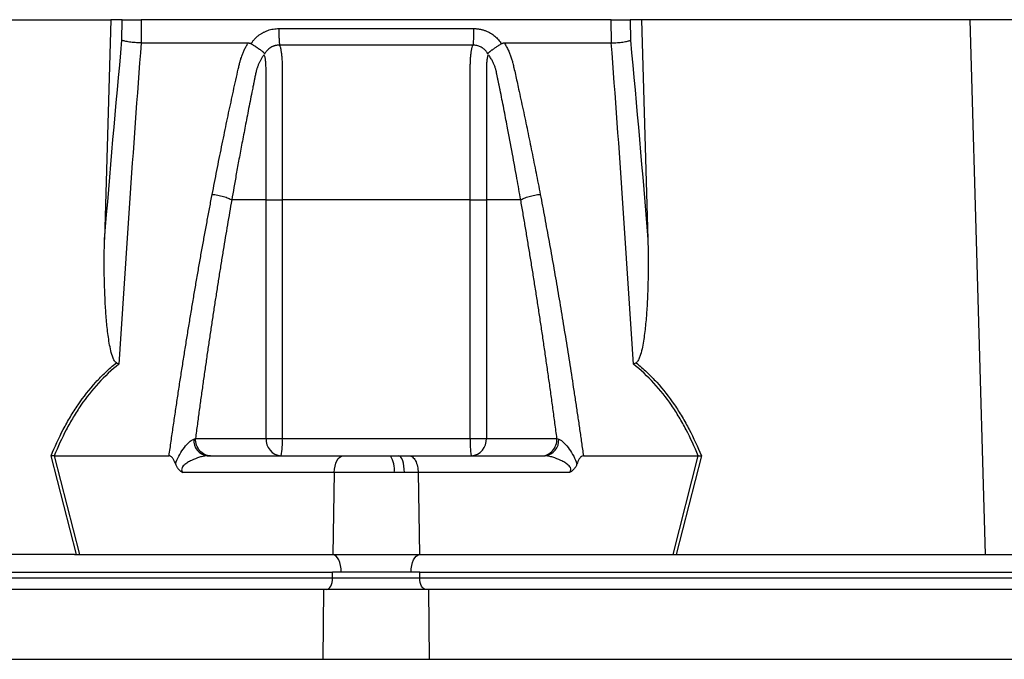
# Model space of a CAD drawing. Header units: millimetres. Extents: x 2169 to 3639, y 1062 to 4821.
# Tile 9 of 13: x 2716 to 3055, y 1943 to 2163. Entities that reach past the tile are written whole.
import ezdxf

# ---------------------------------------------------------------- set-up
doc = ezdxf.new("R2010")
doc.units = ezdxf.units.MM
doc.header["$LTSCALE"] = 2

msp = doc.modelspace()

# ---------------------------------------------------------------- linework, layer by layer
at = {"color": 7, "linetype": 'Continuous', "lineweight": 25}
for p, q in [((2634.63, 2162.98), (2747.42, 2162.98)), ((2747.42, 2162.98), (2745.26, 2087.4)), ((2751.3, 2162.98), (2747.42, 2162.98)), ((2751.23, 2155.89), (2751.3, 2162.98)), ((2757.88, 2162.98), (2757.8, 2154.99)), ((2919.37, 2162.98), (2757.88, 2162.98)), ((2919.45, 2154.99), (2919.37, 2162.98)), ((2925.94, 2162.98), (2926.01, 2155.89)), ((2929.82, 2162.98), (2925.94, 2162.98)), ((2929.82, 2162.98), (2931.99, 2087.4)), ((3042.61, 2162.98), (2929.82, 2162.98)), ((3042.61, 2162.98), (3047.88, 1978.98)), ((3158.11, 2162.98), (3042.61, 2162.98)), ((2795.62, 2154.72), (2795.79, 2154.98)), ((2881.45, 2154.98), (2881.62, 2154.72)), ((2800.75, 2100.98), (2788.95, 2100.98)), ((2800.75, 2018.98), (2800.75, 2100.98)), ((2806.33, 2100.98), (2806.33, 2018.98)), ((2870.91, 2018.98), (2870.91, 2100.98)), ((2888.29, 2100.98), (2876.49, 2100.98)), ((2876.49, 2100.98), (2876.49, 2018.98)), ((2776.49, 2018.98), (2800.75, 2018.98)), ((2800.75, 2018.98), (2806.33, 2018.98)), ((2806.33, 2018.98), (2870.91, 2018.98)), ((2870.91, 2018.98), (2876.49, 2018.98)), ((2876.49, 2018.98), (2900.75, 2018.98)), ((2735.55, 1978.98), (2726.87, 2013.03)), ((2727.92, 2012.99), (2736.59, 1978.98)), ((2727.94, 2012.98), (2767.41, 2012.98)), ((2780.57, 2012.98), (2827.22, 2012.98)), ((2827.22, 2012.98), (2843.49, 2012.98)), ((2843.49, 2012.98), (2846.31, 2012.98)), ((2846.31, 2012.98), (2850.03, 2012.98)), ((2850.03, 2012.98), (2896.68, 2012.98)), ((2909.83, 2012.98), (2949.3, 2012.98)), ((2940.66, 1978.98), (2949.32, 2012.99)), ((2950.37, 2013.03), (2941.7, 1978.98)), ((2824.22, 2007.19), (2772.15, 2007.19)), ((2824.22, 2007.19), (2823.73, 1978.98)), ((2844.77, 2007.19), (2824.22, 2007.19)), ((2848.33, 2007.19), (2844.77, 2007.19)), ((2853.02, 2007.19), (2848.33, 2007.19)), ((2853.02, 2007.19), (2853.52, 1978.98)), ((2905.1, 2007.19), (2853.02, 2007.19)), ((2734.96, 1978.98), (2629.36, 1978.98)), ((2736.59, 1978.98), (2823.73, 1978.98)), ((2823.73, 1978.98), (2853.52, 1978.98)), ((2853.52, 1978.98), (2940.66, 1978.98)), ((2942.29, 1978.98), (3047.88, 1978.98)), ((3047.88, 1978.98), (3168.94, 1978.98)), ((2339.62, 1972.98), (2823.62, 1972.98)), ((2339.62, 1970.98), (2823.62, 1970.98)), ((2826.62, 1972.98), (2823.62, 1972.98)), ((2823.62, 1970.98), (2823.62, 1972.98)), ((2823.62, 1970.98), (2853.62, 1970.98)), ((2850.62, 1972.98), (2826.62, 1972.98)), ((2853.62, 1972.98), (2850.62, 1972.98)), ((2853.62, 1972.98), (3337.62, 1972.98)), ((2853.62, 1970.98), (2853.62, 1972.98)), ((2853.62, 1970.98), (3337.62, 1970.98)), ((2820.57, 1966.98), (2336.57, 1966.98)), ((2820.36, 1942.98), (2820.57, 1966.98)), ((2856.67, 1966.98), (2820.57, 1966.98)), ((2856.88, 1942.98), (2856.67, 1966.98)), ((3340.67, 1966.98), (2856.67, 1966.98)), ((2820.36, 1942.98), (2336.36, 1942.98)), ((3340.88, 1942.98), (2856.88, 1942.98))]:
    msp.add_line(p, q, dxfattribs=at)
at = {"color": 7, "linetype": 'Continuous', "lineweight": 25, "flags": 128}
for points in [[(2824.22, 2007.19), (2824.29, 2008.33), (2824.48, 2009.43), (2824.76, 2010.43), (2825.13, 2011.3), (2825.58, 2012.02), (2826.09, 2012.55), (2826.65, 2012.87), (2827.22, 2012.98)], [(2848.33, 2007.19), (2848.28, 2008.33), (2848.16, 2009.43), (2847.97, 2010.43), (2847.72, 2011.3), (2847.41, 2012.02), (2847.07, 2012.55), (2846.7, 2012.87), (2846.31, 2012.98)], [(2826.62, 1972.98), (2826.57, 1974.13), (2826.4, 1975.23), (2826.14, 1976.25), (2825.78, 1977.15), (2825.34, 1977.9), (2824.84, 1978.47), (2824.3, 1978.83), (2823.73, 1978.98)], [(2850.62, 1972.98), (2850.68, 1974.13), (2850.84, 1975.23), (2851.11, 1976.25), (2851.46, 1977.15), (2851.9, 1977.9), (2852.4, 1978.47), (2852.95, 1978.83), (2853.52, 1978.98)], [(2821.62, 1966.98), (2822.01, 1967.06), (2822.39, 1967.29), (2822.73, 1967.66), (2823.04, 1968.16), (2823.28, 1968.76), (2823.47, 1969.45), (2823.58, 1970.2), (2823.62, 1970.98)], [(2855.62, 1966.98), (2855.23, 1967.06), (2854.86, 1967.29), (2854.51, 1967.66), (2854.21, 1968.16), (2853.96, 1968.76), (2853.77, 1969.45), (2853.66, 1970.2), (2853.62, 1970.98)]]:
    msp.add_lwpolyline(points, dxfattribs=at)
at = {"color": 7, "linetype": 'Continuous', "lineweight": 25}
for centre, radius, start, end in [((2781.28, 2018.34), 5.4, 175.7146, 262.3682), ((2806.38, 2018.61), 5.64, 176.1887, 265.5981), ((2782.35, 2017.49), 24.02, 349.188, 3.5658), ((2894.89, 2017.49), 24.02, 176.4342, 190.812), ((2870.86, 2018.61), 5.64, 274.4019, 3.8113), ((2895.96, 2018.34), 5.4, 277.6318, 4.2854), ((2837.09, 2008.53), 7.79, 350.0918, 34.8299)]:
    msp.add_arc(centre, radius, start, end, dxfattribs=at)
for centre, major_axis, start_param, end_param in [((2737.62, 1972.98), (32.46, -0.51), 1.637472, 1.655677), ((2939.63, 1972.98), (32.46, 0.51), 1.485915, 1.504121)]:
    msp.add_ellipse(centre, major_axis=major_axis, ratio=0.184165, start_param=start_param, end_param=end_param, dxfattribs=at)
for points, knots in [([(2751.3, 2162.98), (2751.54, 2162.98), (2751.88, 2162.98), (2752.77, 2162.98), (2753.3, 2162.98), (2754.19, 2162.98), (2754.5, 2162.98), (2755.15, 2162.98), (2755.48, 2162.98), (2756.5, 2162.98), (2757.19, 2162.98), (2757.88, 2162.98)], [0, 0, 0, 0, 0.25, 0.25, 0.5, 0.5, 0.625, 0.625, 0.75, 0.75, 1, 1, 1, 1]), ([(2919.37, 2162.98), (2920.06, 2162.98), (2920.74, 2162.98), (2922.11, 2162.98), (2922.76, 2162.98), (2923.65, 2162.98), (2923.93, 2162.98), (2924.46, 2162.98), (2924.7, 2162.98), (2925.36, 2162.98), (2925.7, 2162.98), (2925.94, 2162.98)], [0, 0, 0, 0, 0.25, 0.25, 0.5, 0.5, 0.625, 0.625, 0.75, 0.75, 1, 1, 1, 1]), ([(2795.79, 2154.98), (2795.89, 2155.12), (2796.07, 2155.39), (2796.36, 2155.77), (2796.67, 2156.14), (2797, 2156.49), (2797.33, 2156.83), (2797.68, 2157.15), (2798.05, 2157.46), (2798.43, 2157.75), (2798.82, 2158.02), (2799.23, 2158.28), (2799.65, 2158.52), (2800.09, 2158.75), (2800.67, 2159.02), (2801.41, 2159.32), (2802.32, 2159.59), (2803.25, 2159.78), (2804.2, 2159.91), (2804.83, 2159.92), (2805.16, 2159.93)], [0, 0, 0, 0, 0.044249, 0.088103, 0.131644, 0.174954, 0.21812, 0.261226, 0.304357, 0.347601, 0.391041, 0.434763, 0.478847, 0.523375, 0.568424, 0.654803, 0.740537, 0.826241, 0.912528, 1, 1, 1, 1]), ([(2805.16, 2159.93), (2805.15, 2159.36), (2805.16, 2158.77), (2805.18, 2157.6), (2805.2, 2157.03), (2805.24, 2155.98), (2805.27, 2155.51), (2805.33, 2154.74), (2805.36, 2154.43), (2805.39, 2154.21)], [0, 0, 0, 0, 0.25, 0.25, 0.5, 0.5, 0.75, 0.75, 1, 1, 1, 1]), ([(2872.09, 2159.93), (2872.09, 2159.36), (2872.08, 2158.77), (2872.06, 2157.6), (2872.05, 2157.03), (2872, 2155.98), (2871.98, 2155.51), (2871.92, 2154.74), (2871.89, 2154.43), (2871.85, 2154.21)], [0, 0, 0, 0, 0.25, 0.25, 0.5, 0.5, 0.75, 0.75, 1, 1, 1, 1]), ([(2872.09, 2159.93), (2872.25, 2159.93), (2872.57, 2159.92), (2873.05, 2159.89), (2873.52, 2159.84), (2873.99, 2159.78), (2874.46, 2159.69), (2874.92, 2159.58), (2875.37, 2159.45), (2875.82, 2159.31), (2876.27, 2159.14), (2876.84, 2158.9), (2877.53, 2158.56), (2878.31, 2158.11), (2879.04, 2157.59), (2879.72, 2157.02), (2880.35, 2156.4), (2880.93, 2155.72), (2881.28, 2155.23), (2881.45, 2154.98)], [0, 0, 0, 0, 0.043919, 0.087472, 0.13073, 0.173768, 0.216664, 0.259492, 0.30233, 0.345255, 0.388344, 0.431671, 0.51489, 0.596546, 0.677156, 0.757259, 0.837405, 0.91814, 1, 1, 1, 1]), ([(2757.8, 2154.99), (2757.11, 2155.01), (2756.41, 2155.04), (2755.05, 2155.15), (2754.4, 2155.22), (2753.51, 2155.34), (2753.23, 2155.39), (2752.71, 2155.48), (2752.46, 2155.53), (2752.02, 2155.63), (2751.83, 2155.68), (2751.49, 2155.78), (2751.35, 2155.83), (2751.23, 2155.89)], [0, 0, 0, 0, 0.25, 0.25, 0.5, 0.5, 0.625, 0.625, 0.75, 0.75, 0.875, 0.875, 1, 1, 1, 1]), ([(2919.45, 2154.99), (2920.14, 2155.01), (2920.83, 2155.04), (2922.2, 2155.15), (2922.84, 2155.22), (2923.74, 2155.34), (2924.02, 2155.39), (2924.54, 2155.48), (2924.78, 2155.53), (2925.22, 2155.63), (2925.41, 2155.68), (2925.75, 2155.78), (2925.9, 2155.83), (2926.01, 2155.89)], [0, 0, 0, 0, 0.25, 0.25, 0.5, 0.5, 0.625, 0.625, 0.75, 0.75, 0.875, 0.875, 1, 1, 1, 1]), ([(2757.83, 2154.98), (2756.42, 2136.69), (2755.1, 2118.33), (2752.56, 2081.49), (2751.36, 2063.02), (2750.21, 2044.5)], [0, 0, 0, 0, 0.5, 0.5, 1, 1, 1, 1]), ([(2782.25, 2102.9), (2782.51, 2104.28), (2783.04, 2107.03), (2783.85, 2111.13), (2784.66, 2115.2), (2785.48, 2119.25), (2786.55, 2124.48), (2787.89, 2130.88), (2789.25, 2137.19), (2790.36, 2142.22), (2791.02, 2145.2), (2791.51, 2147.31), (2791.82, 2148.52), (2792.11, 2149.55), (2792.44, 2150.56), (2792.85, 2151.61), (2793.37, 2152.75), (2793.94, 2153.88), (2794.37, 2154.62), (2794.58, 2154.98)], [0, 0, 0, 0, 0.077777, 0.1552, 0.232272, 0.308995, 0.385372, 0.530526, 0.674474, 0.747423, 0.819615, 0.846383, 0.869761, 0.889755, 0.906383, 0.929523, 0.9528, 0.976272, 1, 1, 1, 1]), ([(2794.58, 2154.99), (2794.66, 2154.98), (2794.81, 2154.98), (2795.03, 2154.95), (2795.24, 2154.89), (2795.44, 2154.82), (2795.56, 2154.75), (2795.62, 2154.72)], [0, 0, 0, 0, 0.212576, 0.416535, 0.614103, 0.807726, 1, 1, 1, 1]), ([(2795.62, 2154.72), (2795.71, 2154.66), (2795.91, 2154.54), (2796.19, 2154.36), (2796.46, 2154.19), (2796.73, 2154.02), (2796.98, 2153.85), (2797.23, 2153.69), (2797.47, 2153.53), (2797.69, 2153.38), (2798.02, 2153.15), (2798.44, 2152.85), (2798.9, 2152.52), (2799.28, 2152.23), (2799.59, 2151.99), (2799.82, 2151.78), (2799.99, 2151.61), (2800.11, 2151.46), (2800.19, 2151.32), (2800.22, 2151.23), (2800.23, 2151.18)], [0, 0, 0, 0, 0.048652, 0.096489, 0.14339, 0.189242, 0.233941, 0.277392, 0.319512, 0.360225, 0.399465, 0.506174, 0.603082, 0.689684, 0.765815, 0.831582, 0.887296, 0.933441, 0.970686, 1, 1, 1, 1]), ([(2805.39, 2154.21), (2805.28, 2154.21), (2805.06, 2154.21), (2804.72, 2154.19), (2804.39, 2154.15), (2804.06, 2154.09), (2803.73, 2154.01), (2803.41, 2153.91), (2803.09, 2153.79), (2802.62, 2153.58), (2802.05, 2153.25), (2801.46, 2152.78), (2801, 2152.31), (2800.66, 2151.87), (2800.42, 2151.5), (2800.31, 2151.27), (2800.26, 2151.17)], [0, 0, 0, 0, 0.053313, 0.106595, 0.159871, 0.213166, 0.266504, 0.319912, 0.373414, 0.427035, 0.564479, 0.685227, 0.789255, 0.876458, 0.946721, 1, 1, 1, 1]), ([(2871.85, 2154.21), (2869.28, 2154.21), (2863.78, 2154.21), (2855.81, 2154.21), (2847.37, 2154.21), (2841.62, 2154.21), (2835.62, 2154.21), (2829.87, 2154.21), (2821.43, 2154.21), (2813.46, 2154.21), (2807.97, 2154.21), (2805.39, 2154.21)], [0.7589111, 0.7589111, 0.7589111, 0.7589111, 0.7820302, 0.8131687, 0.8443073, 0.8754458, 0.8754458, 0.9065844, 0.9377229, 0.9688615, 0.9919807, 0.9919807, 0.9919807, 0.9919807]), ([(2805.39, 2154.21), (2805.49, 2153.98), (2805.58, 2153.71), (2805.75, 2153.07), (2805.82, 2152.71), (2805.95, 2151.92), (2806.01, 2151.49), (2806.11, 2150.56), (2806.16, 2150.07), (2806.23, 2149.04), (2806.26, 2148.49), (2806.3, 2147.39), (2806.31, 2146.82), (2806.32, 2145.96), (2806.33, 2145.67), (2806.33, 2145.09), (2806.33, 2144.8), (2806.33, 2143.93), (2806.33, 2138.71), (2806.33, 2133.48), (2806.33, 2119.56), (2806.33, 2110.27), (2806.33, 2100.98)], [0, 0, 0, 0, 0.03125, 0.03125, 0.0625, 0.0625, 0.09375, 0.09375, 0.125, 0.125, 0.15625, 0.15625, 0.1875, 0.1875, 0.203125, 0.203125, 0.21875, 0.21875, 0.25, 0.5, 0.5, 1, 1, 1, 1]), ([(2870.91, 2100.98), (2870.92, 2110.27), (2870.92, 2119.56), (2870.92, 2133.48), (2870.92, 2138.71), (2870.92, 2143.93), (2870.92, 2144.8), (2870.92, 2145.09), (2870.92, 2145.67), (2870.92, 2145.96), (2870.93, 2146.82), (2870.95, 2147.39), (2870.99, 2148.49), (2871.02, 2149.04), (2871.09, 2150.07), (2871.13, 2150.56), (2871.23, 2151.49), (2871.29, 2151.92), (2871.42, 2152.71), (2871.5, 2153.07), (2871.66, 2153.71), (2871.75, 2153.98), (2871.85, 2154.21)], [0, 0, 0, 0, 0.5, 0.5, 0.75, 0.78125, 0.78125, 0.796875, 0.796875, 0.8125, 0.8125, 0.84375, 0.84375, 0.875, 0.875, 0.90625, 0.90625, 0.9375, 0.9375, 0.96875, 0.96875, 1, 1, 1, 1]), ([(2876.99, 2151.17), (2876.95, 2151.24), (2876.87, 2151.41), (2876.72, 2151.67), (2876.51, 2151.97), (2876.25, 2152.3), (2875.92, 2152.65), (2875.51, 2153), (2875.02, 2153.35), (2874.46, 2153.67), (2873.84, 2153.92), (2873.19, 2154.1), (2872.52, 2154.2), (2872.08, 2154.2), (2871.85, 2154.21)], [0, 0, 0, 0, 0.038504, 0.086514, 0.144034, 0.211029, 0.287449, 0.37325, 0.468405, 0.572922, 0.680036, 0.786786, 0.893373, 1, 1, 1, 1]), ([(2877.01, 2151.18), (2877.02, 2151.21), (2877.03, 2151.27), (2877.06, 2151.35), (2877.11, 2151.43), (2877.18, 2151.52), (2877.26, 2151.62), (2877.37, 2151.72), (2877.5, 2151.84), (2877.65, 2151.98), (2877.83, 2152.12), (2878.04, 2152.29), (2878.28, 2152.47), (2878.55, 2152.67), (2878.86, 2152.89), (2879.21, 2153.14), (2879.61, 2153.42), (2880.06, 2153.72), (2880.55, 2154.04), (2881.08, 2154.38), (2881.44, 2154.6), (2881.62, 2154.72)], [0, 0, 0, 0, 0.017248, 0.037456, 0.060913, 0.087838, 0.118407, 0.152763, 0.191026, 0.233291, 0.279627, 0.330072, 0.384627, 0.443251, 0.505852, 0.572276, 0.648655, 0.730209, 0.816408, 0.906598, 1, 1, 1, 1]), ([(2881.62, 2154.72), (2881.68, 2154.74), (2881.78, 2154.8), (2881.94, 2154.87), (2882.11, 2154.92), (2882.28, 2154.96), (2882.47, 2154.98), (2882.6, 2154.98), (2882.66, 2154.99)], [0, 0, 0, 0, 0.160202, 0.3210387, 0.4840271, 0.6506251, 0.8221989, 1, 1, 1, 1]), ([(2882.66, 2154.98), (2882.78, 2154.78), (2883.03, 2154.36), (2883.38, 2153.73), (2883.7, 2153.1), (2884.01, 2152.46), (2884.3, 2151.82), (2884.56, 2151.18), (2884.81, 2150.53), (2885.04, 2149.88), (2885.3, 2149.03), (2885.61, 2147.87), (2886.01, 2146.15), (2886.48, 2144.04), (2887.02, 2141.62), (2887.9, 2137.59), (2889.12, 2131.95), (2890.64, 2124.75), (2892.12, 2117.51), (2893.58, 2110.24), (2894.52, 2105.36), (2895, 2102.91)], [0, 0, 0, 0, 0.013423, 0.026738, 0.039956, 0.053088, 0.066144, 0.079134, 0.09207, 0.104963, 0.117824, 0.141662, 0.172831, 0.217057, 0.263491, 0.312127, 0.449156, 0.58733, 0.723761, 0.861313, 1, 1, 1, 1]), ([(2927.04, 2044.5), (2925.88, 2063.02), (2924.68, 2081.49), (2922.15, 2118.33), (2920.82, 2136.69), (2919.41, 2154.98)], [0, 0, 0, 0, 0.5, 0.5, 1, 1, 1, 1]), ([(2800.04, 2150.93), (2799.94, 2150.79), (2799.74, 2150.51), (2799.45, 2150.08), (2799.18, 2149.64), (2798.93, 2149.2), (2798.69, 2148.76), (2798.47, 2148.32), (2798.27, 2147.89), (2798.09, 2147.45), (2797.92, 2147.02), (2797.77, 2146.6), (2797.63, 2146.18), (2797.51, 2145.77), (2797.38, 2145.28), (2797.24, 2144.7), (2797.09, 2144.03), (2796.95, 2143.37), (2796.82, 2142.7), (2796.72, 2142.14), (2796.63, 2141.66), (2796.53, 2141.19), (2796.4, 2140.57), (2796.25, 2139.8), (2795.91, 2138.13), (2795.41, 2135.65), (2794.78, 2132.44), (2794.18, 2129.36), (2793.41, 2125.39), (2792.5, 2120.61), (2791.48, 2115.14), (2790.55, 2110.06), (2789.72, 2105.39), (2789.2, 2102.41), (2788.95, 2100.98)], [0, 0, 0, 0, 0.010662, 0.021198, 0.031594, 0.041839, 0.051919, 0.061821, 0.071533, 0.08104, 0.09033, 0.099392, 0.108213, 0.116783, 0.125091, 0.138719, 0.152205, 0.165558, 0.178786, 0.1919, 0.198167, 0.207477, 0.219813, 0.235151, 0.25346, 0.319418, 0.382864, 0.443812, 0.502275, 0.618272, 0.726011, 0.825493, 0.916782, 1, 1, 1, 1]), ([(2800.75, 2100.98), (2800.75, 2109.45), (2800.75, 2117.91), (2800.75, 2130.61), (2800.76, 2135.9), (2800.76, 2141.71), (2800.76, 2143.56), (2800.76, 2144.36), (2800.76, 2144.89), (2800.76, 2145.15), (2800.75, 2145.94), (2800.75, 2146.47), (2800.71, 2147.49), (2800.68, 2147.99), (2800.61, 2148.94), (2800.56, 2149.39), (2800.45, 2149.98), (2800.41, 2150.17), (2800.31, 2150.51), (2800.24, 2150.67), (2800.16, 2150.79)], [0, 0, 0, 0, 0.5, 0.5, 0.75, 0.8125, 0.84375, 0.859375, 0.859375, 0.875, 0.875, 0.90625, 0.90625, 0.9375, 0.9375, 0.96875, 0.96875, 0.984375, 0.984375, 1, 1, 1, 1]), ([(2877.1, 2150.82), (2876.94, 2150.59), (2876.84, 2150.24), (2876.69, 2149.45), (2876.64, 2149), (2876.56, 2148.06), (2876.54, 2147.56), (2876.5, 2146.54), (2876.49, 2146.02), (2876.49, 2145.22), (2876.49, 2144.96), (2876.49, 2144.43), (2876.49, 2143.63), (2876.49, 2141.78), (2876.49, 2135.95), (2876.49, 2122.18), (2876.49, 2109.46), (2876.49, 2100.98)], [0, 0, 0, 0, 0.03125, 0.03125, 0.0625, 0.0625, 0.09375, 0.09375, 0.125, 0.125, 0.140625, 0.140625, 0.15625, 0.1875, 0.25, 0.5, 1, 1, 1, 1]), ([(2888.29, 2100.98), (2887.86, 2103.43), (2886.94, 2108.7), (2885.4, 2117.16), (2884.07, 2124.15), (2883.07, 2129.35), (2882.47, 2132.43), (2881.84, 2135.63), (2881.33, 2138.16), (2880.96, 2139.98), (2880.74, 2141.05), (2880.52, 2142.12), (2880.3, 2143.2), (2880.07, 2144.27), (2879.9, 2145.13), (2879.74, 2145.78), (2879.62, 2146.23), (2879.46, 2146.71), (2879.28, 2147.2), (2879.07, 2147.7), (2878.83, 2148.22), (2878.57, 2148.76), (2878.27, 2149.3), (2877.95, 2149.84), (2877.59, 2150.39), (2877.33, 2150.75), (2877.2, 2150.93)], [0, 0, 0, 0, 0.143085, 0.308796, 0.497427, 0.555835, 0.616742, 0.680167, 0.746121, 0.767405, 0.788723, 0.810074, 0.831456, 0.852865, 0.874301, 0.883002, 0.892336, 0.902282, 0.912815, 0.923904, 0.935514, 0.947608, 0.960145, 0.973084, 0.986383, 1, 1, 1, 1]), ([(2767.41, 2012.98), (2767.65, 2014.66), (2768.12, 2018), (2768.85, 2022.99), (2769.58, 2027.94), (2770.31, 2032.87), (2771.06, 2037.76), (2771.81, 2042.62), (2772.57, 2047.45), (2773.34, 2052.25), (2774.11, 2057.01), (2774.89, 2061.74), (2775.68, 2066.44), (2776.47, 2071.11), (2777.28, 2075.75), (2778.08, 2080.35), (2778.9, 2084.93), (2779.73, 2089.47), (2780.56, 2093.98), (2781.4, 2098.45), (2781.96, 2101.42), (2782.25, 2102.9)], [0, 0, 0, 0, 0.055211, 0.1101282, 0.1647529, 0.2190862, 0.2731293, 0.3268835, 0.38035, 0.4335301, 0.4864251, 0.5390363, 0.5913651, 0.6434129, 0.6951811, 0.7466711, 0.7978843, 0.8488223, 0.8994865, 0.9498786, 1, 1, 1, 1]), ([(2782.25, 2102.91), (2782.84, 2102.86), (2783.48, 2102.77), (2784.8, 2102.54), (2785.47, 2102.38), (2786.72, 2102.03), (2787.3, 2101.82), (2788.27, 2101.4), (2788.66, 2101.19), (2788.95, 2100.98)], [0, 0, 0, 0, 0.25, 0.25, 0.5, 0.5, 0.75, 0.75, 1, 1, 1, 1]), ([(2888.29, 2100.98), (2888.58, 2101.19), (2888.97, 2101.4), (2889.94, 2101.82), (2890.52, 2102.03), (2891.77, 2102.38), (2892.44, 2102.54), (2893.76, 2102.77), (2894.41, 2102.86), (2895, 2102.91)], [0, 0, 0, 0, 0.25, 0.25, 0.5, 0.5, 0.75, 0.75, 1, 1, 1, 1]), ([(2895, 2102.91), (2895.25, 2101.57), (2895.77, 2098.88), (2896.53, 2094.83), (2897.28, 2090.76), (2898.03, 2086.66), (2898.77, 2082.54), (2899.51, 2078.39), (2900.24, 2074.21), (2900.96, 2070.01), (2901.68, 2065.78), (2902.39, 2061.52), (2903.1, 2057.24), (2903.8, 2052.93), (2904.49, 2048.6), (2905.18, 2044.24), (2905.86, 2039.85), (2906.54, 2035.44), (2907.21, 2031), (2907.88, 2026.53), (2908.54, 2022.04), (2909.19, 2017.52), (2909.62, 2014.5), (2909.83, 2012.98)], [0, 0, 0, 0, 0.045336, 0.090894, 0.136674, 0.182678, 0.228907, 0.275362, 0.322044, 0.368954, 0.416093, 0.463462, 0.511063, 0.558896, 0.606962, 0.655262, 0.703798, 0.752569, 0.801578, 0.850824, 0.900309, 0.950034, 1, 1, 1, 1]), ([(2788.95, 2100.98), (2788.71, 2099.56), (2788.21, 2096.71), (2787.48, 2092.41), (2786.75, 2088.08), (2786.03, 2083.72), (2785.31, 2079.31), (2784.6, 2074.88), (2783.9, 2070.41), (2783.2, 2065.9), (2782.5, 2061.37), (2781.81, 2056.79), (2781.13, 2052.19), (2780.45, 2047.55), (2779.78, 2042.87), (2779.11, 2038.16), (2778.44, 2033.41), (2777.79, 2028.64), (2777.13, 2023.82), (2776.71, 2020.6), (2776.49, 2018.98)], [0, 0, 0, 0, 0.052635, 0.105608, 0.158921, 0.212573, 0.266566, 0.320902, 0.37558, 0.430604, 0.485973, 0.541688, 0.597751, 0.654162, 0.710923, 0.768034, 0.825496, 0.883311, 0.941478, 1, 1, 1, 1]), ([(2800.75, 2100.98), (2801.31, 2100.98), (2802.14, 2100.98), (2804.09, 2100.98), (2805.22, 2100.98), (2806.33, 2100.98)], [0, 0, 0, 0, 0.5, 0.5, 1, 1, 1, 1]), ([(2870.91, 2100.98), (2872.02, 2100.98), (2873.15, 2100.98), (2875.11, 2100.98), (2875.94, 2100.98), (2876.49, 2100.98)], [0, 0, 0, 0, 0.5, 0.5, 1, 1, 1, 1]), ([(2900.75, 2018.98), (2900.52, 2020.7), (2900.07, 2024.11), (2899.38, 2029.2), (2898.68, 2034.25), (2897.98, 2039.27), (2897.27, 2044.25), (2896.56, 2049.19), (2895.84, 2054.09), (2895.11, 2058.95), (2894.38, 2063.77), (2893.64, 2068.56), (2892.89, 2073.3), (2892.14, 2078.01), (2891.38, 2082.68), (2890.62, 2087.31), (2889.85, 2091.91), (2889.08, 2096.46), (2888.55, 2099.48), (2888.29, 2100.98)], [0, 0, 0, 0, 0.061953, 0.123509, 0.18467, 0.245435, 0.305808, 0.365787, 0.425376, 0.484574, 0.543383, 0.601804, 0.659839, 0.717488, 0.774754, 0.831636, 0.888137, 0.944258, 1, 1, 1, 1]), ([(2749.32, 2044.98), (2749.12, 2045.08), (2748.97, 2045.24), (2748.7, 2045.59), (2748.58, 2045.78), (2748.27, 2046.36), (2748.11, 2046.78), (2747.67, 2048.04), (2747.45, 2048.9), (2747.07, 2050.65), (2746.91, 2051.53), (2746.62, 2053.3), (2746.5, 2054.19), (2746.16, 2056.86), (2745.98, 2058.64), (2745.68, 2062.22), (2745.57, 2064.01), (2745.28, 2069.39), (2745.18, 2072.98), (2745.12, 2080.18), (2745.15, 2083.79), (2745.26, 2087.4)], [0, 0, 0, 0, 0.015625, 0.015625, 0.03125, 0.03125, 0.0625, 0.0625, 0.125, 0.125, 0.1875, 0.1875, 0.25, 0.25, 0.375, 0.375, 0.5, 0.5, 0.75, 0.75, 1, 1, 1, 1]), ([(2931.99, 2087.4), (2932.09, 2083.79), (2932.13, 2080.18), (2932.06, 2072.98), (2931.96, 2069.38), (2931.68, 2063.99), (2931.56, 2062.19), (2931.26, 2058.61), (2931.08, 2056.82), (2930.74, 2054.16), (2930.62, 2053.27), (2930.33, 2051.5), (2930.17, 2050.62), (2929.79, 2048.88), (2929.57, 2048.01), (2929.13, 2046.76), (2928.96, 2046.35), (2928.66, 2045.77), (2928.54, 2045.58), (2928.28, 2045.24), (2928.12, 2045.08), (2927.93, 2044.98)], [0, 0, 0, 0, 0.25, 0.25, 0.5, 0.5, 0.625, 0.625, 0.75, 0.75, 0.8125, 0.8125, 0.875, 0.875, 0.9375, 0.9375, 0.96875, 0.96875, 0.984375, 0.984375, 1, 1, 1, 1]), ([(2726.87, 2013.03), (2728.14, 2016.1), (2729.53, 2019.12), (2731.84, 2023.51), (2732.64, 2024.96), (2734.33, 2027.8), (2735.22, 2029.19), (2738, 2033.26), (2740.01, 2035.84), (2743.31, 2039.47), (2744.46, 2040.64), (2746.83, 2042.88), (2748.05, 2043.96), (2749.32, 2044.98)], [0, 0, 0, 0, 0.25, 0.25, 0.375, 0.375, 0.5, 0.5, 0.75, 0.75, 0.875, 0.875, 1, 1, 1, 1]), ([(2750.21, 2044.5), (2747.67, 2042.5), (2745.32, 2040.31), (2740.98, 2035.59), (2738.98, 2033.06), (2736.22, 2029.04), (2735.34, 2027.66), (2733.66, 2024.84), (2732.86, 2023.41), (2730.57, 2019.04), (2729.2, 2016.04), (2727.94, 2012.98)], [0, 0, 0, 0, 0.25, 0.25, 0.5, 0.5, 0.625, 0.625, 0.75, 0.75, 1, 1, 1, 1]), ([(2949.3, 2012.98), (2948.05, 2016.04), (2946.67, 2019.04), (2944.39, 2023.41), (2943.59, 2024.84), (2941.9, 2027.66), (2941.02, 2029.04), (2938.26, 2033.06), (2936.26, 2035.59), (2931.92, 2040.31), (2929.57, 2042.5), (2927.04, 2044.5)], [0, 0, 0, 0, 0.25, 0.25, 0.375, 0.375, 0.5, 0.5, 0.75, 0.75, 1, 1, 1, 1]), ([(2927.93, 2044.98), (2929.19, 2043.96), (2930.42, 2042.88), (2932.79, 2040.64), (2933.93, 2039.47), (2937.23, 2035.84), (2939.24, 2033.26), (2942.02, 2029.19), (2942.91, 2027.8), (2944.6, 2024.96), (2945.41, 2023.51), (2947.71, 2019.12), (2949.11, 2016.1), (2950.37, 2013.03)], [0, 0, 0, 0, 0.125, 0.125, 0.25, 0.25, 0.5, 0.5, 0.625, 0.625, 0.75, 0.75, 1, 1, 1, 1]), ([(2769.64, 2010.17), (2769.91, 2011.1), (2770.3, 2011.99), (2771.21, 2013.69), (2771.72, 2014.5), (2772.81, 2016.02), (2773.41, 2016.74), (2774.33, 2017.67), (2774.65, 2017.95), (2775.28, 2018.43), (2775.6, 2018.63), (2775.9, 2018.74)], [0, 0, 0, 0, 0.25, 0.25, 0.5, 0.5, 0.75, 0.75, 0.875, 0.875, 1, 1, 1, 1]), ([(2781.69, 2012.98), (2781.01, 2012.98), (2780.33, 2013.14), (2779.07, 2013.74), (2778.49, 2014.19), (2777.53, 2015.3), (2777.15, 2015.96), (2776.63, 2017.41), (2776.49, 2018.2), (2776.49, 2018.98)], [0, 0, 0, 0, 0.25, 0.25, 0.5, 0.5, 0.75, 0.75, 1, 1, 1, 1]), ([(2895.56, 2012.98), (2896.24, 2012.98), (2896.92, 2013.14), (2898.17, 2013.74), (2898.75, 2014.19), (2899.71, 2015.3), (2900.1, 2015.96), (2900.62, 2017.41), (2900.75, 2018.2), (2900.75, 2018.98)], [0, 0, 0, 0, 0.25, 0.25, 0.5, 0.5, 0.75, 0.75, 1, 1, 1, 1]), ([(2901.35, 2018.74), (2901.65, 2018.63), (2901.96, 2018.44), (2902.59, 2017.96), (2902.91, 2017.67), (2903.84, 2016.74), (2904.43, 2016.02), (2905.53, 2014.5), (2906.04, 2013.69), (2906.94, 2011.99), (2907.33, 2011.1), (2907.6, 2010.17)], [0, 0, 0, 0, 0.125, 0.125, 0.25, 0.25, 0.5, 0.5, 0.75, 0.75, 1, 1, 1, 1]), ([(2769.64, 2010.17), (2769.42, 2010.78), (2769.16, 2011.37), (2768.66, 2012.17), (2768.46, 2012.43), (2768.12, 2012.73), (2768, 2012.81), (2767.73, 2012.94), (2767.59, 2012.98), (2767.44, 2012.98)], [0, 0, 0, 0, 0.5, 0.5, 0.75, 0.75, 0.875, 0.875, 1, 1, 1, 1]), ([(2780.57, 2012.98), (2780.19, 2012.98), (2779.76, 2012.93), (2778.86, 2012.74), (2778.39, 2012.62), (2776.99, 2012.18), (2776.04, 2011.81), (2774.69, 2011.16), (2774.24, 2010.93), (2773.38, 2010.41), (2772.96, 2010.13), (2772.4, 2009.62), (2772.22, 2009.44), (2771.93, 2009.03), (2771.82, 2008.8), (2771.72, 2008.31), (2771.75, 2008.06), (2771.9, 2007.6), (2772.01, 2007.39), (2772.15, 2007.19)], [0, 0, 0, 0, 0.125, 0.125, 0.25, 0.25, 0.5, 0.5, 0.625, 0.625, 0.75, 0.75, 0.8125, 0.8125, 0.875, 0.875, 0.9375, 0.9375, 1, 1, 1, 1]), ([(2850.03, 2012.98), (2850.37, 2012.98), (2850.75, 2012.86), (2851.47, 2012.3), (2851.82, 2011.86), (2852.4, 2010.74), (2852.63, 2010.06), (2852.94, 2008.63), (2853.01, 2007.89), (2853.02, 2007.19)], [0, 0, 0, 0, 0.25, 0.25, 0.5, 0.5, 0.75, 0.75, 1, 1, 1, 1]), ([(2905.1, 2007.19), (2905.23, 2007.39), (2905.35, 2007.6), (2905.5, 2008.06), (2905.52, 2008.31), (2905.43, 2008.8), (2905.31, 2009.03), (2905.02, 2009.44), (2904.84, 2009.62), (2904.28, 2010.13), (2903.86, 2010.41), (2903, 2010.93), (2902.56, 2011.16), (2901.21, 2011.81), (2900.26, 2012.18), (2898.86, 2012.62), (2898.39, 2012.74), (2897.71, 2012.88), (2897.49, 2012.92), (2897.07, 2012.97), (2896.86, 2012.98), (2896.68, 2012.98)], [0, 0, 0, 0, 0.0625, 0.0625, 0.125, 0.125, 0.1875, 0.1875, 0.25, 0.25, 0.375, 0.375, 0.5, 0.5, 0.75, 0.75, 0.875, 0.875, 0.9375, 0.9375, 1, 1, 1, 1]), ([(2909.83, 2012.99), (2909.54, 2012.99), (2909.26, 2012.84), (2908.79, 2012.44), (2908.6, 2012.19), (2908.25, 2011.65), (2908.11, 2011.36), (2907.84, 2010.77), (2907.72, 2010.47), (2907.6, 2010.17)], [0, 0, 0, 0, 0.25, 0.25, 0.5, 0.5, 0.75, 0.75, 1, 1, 1, 1]), ([(2769.64, 2010.17), (2769.76, 2009.84), (2769.9, 2009.52), (2770.24, 2008.94), (2770.43, 2008.66), (2770.86, 2008.16), (2771.1, 2007.93), (2771.61, 2007.53), (2771.88, 2007.36), (2772.15, 2007.19)], [0, 0, 0, 0, 0.25, 0.25, 0.5, 0.5, 0.75, 0.75, 1, 1, 1, 1]), ([(2907.6, 2010.17), (2907.49, 2009.84), (2907.34, 2009.52), (2907.01, 2008.94), (2906.81, 2008.66), (2906.38, 2008.16), (2906.14, 2007.93), (2905.64, 2007.53), (2905.37, 2007.36), (2905.1, 2007.19)], [0, 0, 0, 0, 0.25, 0.25, 0.5, 0.5, 0.75, 0.75, 1, 1, 1, 1]), ([(2856.88, 1942.98), (2855.34, 1942.98), (2852.33, 1942.98), (2847.85, 1942.98), (2843.32, 1942.98), (2840.22, 1942.98), (2838.62, 1942.98), (2837.03, 1942.98), (2833.92, 1942.98), (2829.4, 1942.98), (2824.92, 1942.98), (2821.9, 1942.98), (2820.36, 1942.98)], [0.99406161, 0.99406161, 0.99406161, 0.99406161, 0.99554621, 0.99703081, 0.9985154, 1, 1, 1, 1.0014846, 1.00296919, 1.00445379, 1.00593839, 1.00593839, 1.00593839, 1.00593839])]:
    msp.add_open_spline(points, degree=3, knots=knots, dxfattribs=at)
for points in [[(2805.16, 2159.93), (2827.44, 2159.93), (2849.81, 2159.93), (2872.09, 2159.93)], [(2745.26, 2087.4), (2747.12, 2110.32), (2749.11, 2133.16), (2751.23, 2155.89)], [(2926.01, 2155.89), (2928.14, 2133.16), (2930.12, 2110.32), (2931.99, 2087.4)], [(2757.81, 2154.98), (2763.91, 2154.98), (2776.15, 2154.98), (2788.43, 2154.98), (2794.58, 2154.98)], [(2882.66, 2154.98), (2888.81, 2154.98), (2901.1, 2154.98), (2913.33, 2154.98), (2919.43, 2154.98)], [(2870.91, 2100.98), (2849.42, 2100.98), (2827.83, 2100.98), (2806.33, 2100.98)], [(2749.32, 2044.98), (2749.62, 2044.82), (2749.92, 2044.66), (2750.21, 2044.5)], [(2927.93, 2044.98), (2927.62, 2044.82), (2927.32, 2044.66), (2927.04, 2044.5)], [(2775.9, 2018.74), (2776.12, 2018.82), (2776.32, 2018.9), (2776.49, 2018.98)], [(2900.75, 2018.98), (2900.93, 2018.9), (2901.13, 2018.82), (2901.35, 2018.74)], [(2727.92, 2012.99), (2727.59, 2013), (2727.23, 2013.01), (2726.87, 2013.03)], [(2727.94, 2012.98), (2727.94, 2012.98), (2727.93, 2012.98), (2727.92, 2012.99)], [(2949.32, 2012.99), (2949.31, 2012.98), (2949.31, 2012.98), (2949.3, 2012.98)], [(2949.32, 2012.99), (2949.66, 2013), (2950.01, 2013.01), (2950.37, 2013.03)], [(2735.55, 1978.98), (2735.91, 1978.98), (2736.26, 1978.98), (2736.59, 1978.98)], [(2940.66, 1978.98), (2940.99, 1978.98), (2941.34, 1978.98), (2941.7, 1978.98)]]:
    msp.add_open_spline(points, degree=3, dxfattribs=at)

doc.saveas('drawing.dxf')
